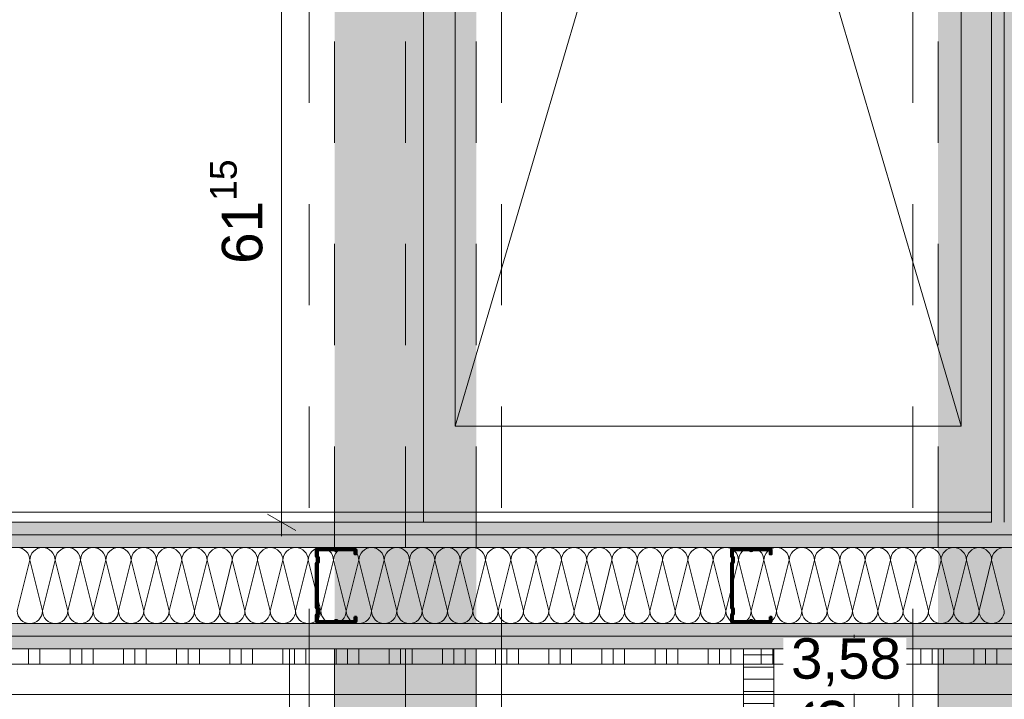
# Model space of a CAD drawing. Header units: metres. Extents: x -3.5 to 65.3, y -10.9 to 16.7.
# Tile 92 of 213: x 41.14 to 42.112, y 3.76 to 4.432. Entities that reach past the tile are written whole.
import ezdxf

# ---------------------------------------------------------------- set-up
doc = ezdxf.new("R2010")
doc.units = ezdxf.units.M
doc.header["$MEASUREMENT"] = 0
for name, pattern in [('Achse', [0.08, 0.04, -0.02, 0, -0.02]), ('Untersicht', [0.04, 0.03, -0.01]), ('Wipeout_Contour', [1, 0, -1])]:
    doc.linetypes.add(name, pattern=pattern)
for name, color, linetype in [('102 - Bemaßung_ Beschriftung.Detail_ Ausschnitt', 7, 'Continuous'), ('612 - Struktur.Stahlbau', 7, 'Continuous'), ('654 - Abdeckung.Wand Belag', 7, 'Continuous'), ('660 - Unterkonstruktion.Trockenbau', 7, 'Continuous'), ('701 - Einrichtung.Möbel', 7, 'Continuous'), ('Neubau_102 - Bemaßung_ Beschriftung.Detail_ Ausschnitt', 7, 'Continuous'), ('Neubau_606 - Struktur.Wand Innen Ausbau', 7, 'Continuous'), ('Neubau_612 - Struktur.Stahlbau', 7, 'Continuous'), ('Neubau_650 - Abdeckung.Fußboden Aufbau', 7, 'Continuous'), ('Neubau_653 - Abdeckung.TB Verkofferung', 7, 'Continuous'), ('Neubau_702 - Einrichtung.Möbel Sanitär', 7, 'Continuous')]:
    doc.layers.add(name, color=color, linetype=linetype)
doc.styles.add('ERSTELLTER_STIL_1', font='txt')
doc.dimstyles.new('ERSTELLTER_STIL__1', dxfattribs={"dimtxt": 0.04, "dimasz": 0.02128, "dimexe": 0.18, "dimexo": 0.0625, "dimgap": 0, "dimtad": 1, "dimtih": 1, "dimtoh": 1, "dimzin": 0, "dimdsep": 46, "dimtxsty": 'ERSTELLTER_STIL_1', "dimblk": 'ARROWHEAD_2', "dimblk1": 'ARROWHEAD_2', "dimblk2": 'ARROWHEAD_2', "dimcen": 0.09, "dimse1": 1, "dimse2": 1, "dimclrd": 7, "dimclre": 7, "dimclrt": 7, "dimazin": 0, "dimtfac": 1, "dimtdec": 4, "dimtmove": 0, "dimatfit": 3, "dimfxl": 1, "dimtolj": 1, "dimtzin": 0, "dimarcsym": 0})
doc.dimstyles.new('ERSTELLTER_STIL__2', dxfattribs={"dimtxt": 0.04, "dimasz": 0.02128, "dimexe": 0.18, "dimexo": 0.0625, "dimgap": 0, "dimtad": 1, "dimtih": 1, "dimtoh": 1, "dimzin": 0, "dimdsep": 46, "dimtxsty": 'ERSTELLTER_STIL_1', "dimblk": 'ARROWHEAD_2', "dimblk1": 'ARROWHEAD_2', "dimblk2": 'ARROWHEAD_2', "dimcen": 0.09, "dimse1": 1, "dimse2": 1, "dimclrd": 7, "dimclre": 7, "dimclrt": 7, "dimazin": 0, "dimtfac": 1, "dimtdec": 4, "dimtmove": 2, "dimatfit": 3, "dimfxl": 1, "dimtolj": 1, "dimtzin": 0, "dimarcsym": 0})
doc.dimstyles.new('ERSTELLTER_STIL__3', dxfattribs={"dimtxt": 0.04, "dimasz": 0.02128, "dimexe": 0.18, "dimexo": 0.0625, "dimgap": 0, "dimtad": 1, "dimzin": 0, "dimdsep": 46, "dimtxsty": 'ERSTELLTER_STIL_1', "dimblk": 'ARROWHEAD_2', "dimblk1": 'ARROWHEAD_2', "dimblk2": 'ARROWHEAD_2', "dimcen": 0.09, "dimse1": 1, "dimse2": 1, "dimclrd": 7, "dimclre": 7, "dimclrt": 7, "dimazin": 0, "dimtfac": 1, "dimtdec": 4, "dimtmove": 0, "dimatfit": 3, "dimfxl": 1, "dimtolj": 1, "dimtzin": 0, "dimarcsym": 0})
doc.dimstyles.new('ERSTELLTER_STIL__5', dxfattribs={"dimtxt": 0.04, "dimasz": 0.02128, "dimexe": 0.18, "dimexo": 0.0625, "dimgap": 0, "dimtad": 1, "dimtih": 1, "dimtoh": 1, "dimzin": 0, "dimdsep": 46, "dimtxsty": 'ERSTELLTER_STIL_1', "dimblk": 'ARROWHEAD_2', "dimblk1": 'ARROWHEAD_2', "dimblk2": 'ARROWHEAD_2', "dimcen": 0.09, "dimclrd": 7, "dimclre": 7, "dimclrt": 7, "dimazin": 0, "dimtfac": 1, "dimtdec": 4, "dimtmove": 0, "dimatfit": 3, "dimfxl": 1, "dimtolj": 1, "dimtzin": 0, "dimarcsym": 0})
doc.dimstyles.new('ERSTELLTER_STIL__8', dxfattribs={"dimtxt": 0.18, "dimasz": 0.010944, "dimexe": 0.18, "dimexo": 0.0625, "dimgap": 0, "dimtad": 0, "dimtih": 1, "dimtoh": 1, "dimdec": 4, "dimzin": 0, "dimdsep": 46, "dimcen": 0.09, "dimadec": 0, "dimazin": 0, "dimtfac": 1, "dimtdec": 4, "dimtmove": 0, "dimatfit": 3, "dimldrblk": 'ARROWHEAD_11', "dimfxl": 1, "dimtolj": 1, "dimtzin": 0, "dimarcsym": 0})
pattern_1 = [(45, (0, 0), (-0.0070710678, 0.0070710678), [0, -0.01])]

# ---------------------------------------------------------------- blocks, each defined once
blk = doc.blocks.new('*X77')
at = {"layer": 'Neubau_606 - Struktur.Wand Innen Ausbau', "color": 7, "linetype": 'Continuous', "lineweight": 5}
for p, q in [((41.15, 3.8975), (41.1375, 3.8475)), ((41.15, 3.8975), (41.1625, 3.8475)), ((41.175, 3.8975), (41.1625, 3.8475)), ((41.175, 3.8975), (41.1875, 3.8475)), ((41.2, 3.8975), (41.1875, 3.8475)), ((41.2, 3.8975), (41.2125, 3.8475)), ((41.225, 3.8975), (41.2125, 3.8475)), ((41.225, 3.8975), (41.2375, 3.8475)), ((41.25, 3.8975), (41.2375, 3.8475)), ((41.25, 3.8975), (41.2625, 3.8475)), ((41.275, 3.8975), (41.2625, 3.8475)), ((41.275, 3.8975), (41.2875, 3.8475)), ((41.3, 3.8975), (41.2875, 3.8475)), ((41.3, 3.8975), (41.3125, 3.8475)), ((41.325, 3.8975), (41.3125, 3.8475)), ((41.325, 3.8975), (41.3375, 3.8475)), ((41.35, 3.8975), (41.3375, 3.8475)), ((41.35, 3.8975), (41.3625, 3.8475)), ((41.375, 3.8975), (41.3625, 3.8475)), ((41.375, 3.8975), (41.3875, 3.8475)), ((41.4, 3.8975), (41.3875, 3.8475)), ((41.4, 3.8975), (41.4125, 3.8475)), ((41.425, 3.8975), (41.4125, 3.8475)), ((41.425, 3.8975), (41.4375, 3.8475)), ((41.45, 3.8975), (41.4375, 3.8475)), ((41.45, 3.8975), (41.4625, 3.8475)), ((41.475, 3.8975), (41.4625, 3.8475)), ((41.475, 3.8975), (41.4875, 3.8475)), ((41.5, 3.8975), (41.4875, 3.8475)), ((41.5, 3.8975), (41.5125, 3.8475)), ((41.525, 3.8975), (41.5125, 3.8475)), ((41.525, 3.8975), (41.5375, 3.8475)), ((41.55, 3.8975), (41.5375, 3.8475)), ((41.55, 3.8975), (41.5625, 3.8475)), ((41.575, 3.8975), (41.5625, 3.8475)), ((41.575, 3.8975), (41.5875, 3.8475)), ((41.6, 3.8975), (41.5875, 3.8475)), ((41.6, 3.8975), (41.6125, 3.8475)), ((41.625, 3.8975), (41.6125, 3.8475)), ((41.625, 3.8975), (41.6375, 3.8475)), ((41.65, 3.8975), (41.6375, 3.8475)), ((41.65, 3.8975), (41.6625, 3.8475)), ((41.675, 3.8975), (41.6625, 3.8475)), ((41.675, 3.8975), (41.6875, 3.8475)), ((41.7, 3.8975), (41.6875, 3.8475)), ((41.7, 3.8975), (41.7125, 3.8475)), ((41.725, 3.8975), (41.7125, 3.8475)), ((41.725, 3.8975), (41.7375, 3.8475)), ((41.75, 3.8975), (41.7375, 3.8475)), ((41.75, 3.8975), (41.7625, 3.8475)), ((41.775, 3.8975), (41.7625, 3.8475)), ((41.775, 3.8975), (41.7875, 3.8475)), ((41.8, 3.8975), (41.7875, 3.8475)), ((41.8, 3.8975), (41.8125, 3.8475)), ((41.825, 3.8975), (41.8125, 3.8475)), ((41.825, 3.8975), (41.8375, 3.8475)), ((41.85, 3.8975), (41.8375, 3.8475)), ((41.85, 3.8975), (41.8625, 3.8475)), ((41.875, 3.8975), (41.8625, 3.8475)), ((41.875, 3.8975), (41.8875, 3.8475)), ((41.9, 3.8975), (41.8875, 3.8475)), ((41.9, 3.8975), (41.9125, 3.8475)), ((41.925, 3.8975), (41.9125, 3.8475)), ((41.925, 3.8975), (41.9375, 3.8475)), ((41.95, 3.8975), (41.9375, 3.8475)), ((41.95, 3.8975), (41.9625, 3.8475)), ((41.975, 3.8975), (41.9625, 3.8475)), ((41.975, 3.8975), (41.9875, 3.8475)), ((42, 3.8975), (41.9875, 3.8475)), ((42, 3.8975), (42.0125, 3.8475)), ((42.025, 3.8975), (42.0125, 3.8475)), ((42.025, 3.8975), (42.0375, 3.8475)), ((42.05, 3.8975), (42.0375, 3.8475)), ((42.05, 3.8975), (42.0625, 3.8475)), ((42.075, 3.8975), (42.0625, 3.8475)), ((42.075, 3.8975), (42.0875, 3.8475)), ((42.1, 3.8975), (42.0875, 3.8475)), ((42.1, 3.8975), (42.1125, 3.8475))]:
    blk.add_line(p, q, dxfattribs=at)
for centre, start, end in [((41.1375, 3.8975), 359.99996, 89.99996), ((41.1625, 3.8975), 89.99996, 179.99996), ((41.1625, 3.8975), 359.99996, 89.99996), ((41.1875, 3.8975), 89.99996, 179.99996), ((41.1875, 3.8975), 359.99996, 89.99996), ((41.2125, 3.8975), 89.99996, 179.99996), ((41.2125, 3.8975), 359.99996, 89.99996), ((41.2375, 3.8975), 89.99996, 179.99996), ((41.2375, 3.8975), 359.99996, 89.99996), ((41.2625, 3.8975), 89.99996, 179.99996), ((41.2625, 3.8975), 359.99996, 89.99996), ((41.2875, 3.8975), 89.99996, 179.99996), ((41.2875, 3.8975), 359.99996, 89.99996), ((41.3125, 3.8975), 89.99996, 179.99996), ((41.3125, 3.8975), 359.99996, 89.99996), ((41.3375, 3.8975), 89.99996, 179.99996), ((41.3375, 3.8975), 359.99996, 89.99996), ((41.3625, 3.8975), 89.99996, 179.99996), ((41.3625, 3.8975), 359.99996, 89.99996), ((41.3875, 3.8975), 89.99996, 179.99996), ((41.3875, 3.8975), 359.99996, 89.99996), ((41.4125, 3.8975), 89.99996, 179.99996), ((41.4125, 3.8975), 359.99996, 89.99996), ((41.4375, 3.8975), 89.99996, 179.99996), ((41.4375, 3.8975), 359.99996, 89.99996), ((41.4625, 3.8975), 89.99996, 179.99996), ((41.4625, 3.8975), 359.99996, 89.99996), ((41.4875, 3.8975), 89.99996, 179.99996), ((41.4875, 3.8975), 359.99996, 89.99996), ((41.5125, 3.8975), 89.99996, 179.99996), ((41.5125, 3.8975), 359.99996, 89.99996), ((41.5375, 3.8975), 89.99996, 179.99996), ((41.5375, 3.8975), 359.99996, 89.99996), ((41.5625, 3.8975), 89.99996, 179.99996), ((41.5625, 3.8975), 359.99996, 89.99996), ((41.5875, 3.8975), 89.99996, 179.99996), ((41.5875, 3.8975), 359.99996, 89.99996), ((41.6125, 3.8975), 89.99996, 179.99996), ((41.6125, 3.8975), 359.99996, 89.99996), ((41.6375, 3.8975), 89.99996, 179.99996), ((41.6375, 3.8975), 359.99996, 89.99996), ((41.6625, 3.8975), 89.99996, 179.99996), ((41.6625, 3.8975), 359.99996, 89.99996), ((41.6875, 3.8975), 89.99996, 179.99996), ((41.6875, 3.8975), 359.99996, 89.99996), ((41.7125, 3.8975), 89.99996, 179.99996), ((41.7125, 3.8975), 359.99996, 89.99996), ((41.7375, 3.8975), 89.99996, 179.99996), ((41.7375, 3.8975), 359.99996, 89.99996), ((41.7625, 3.8975), 89.99996, 179.99996), ((41.7625, 3.8975), 359.99996, 89.99996), ((41.7875, 3.8975), 89.99996, 179.99996), ((41.7875, 3.8975), 359.99996, 89.99996), ((41.8125, 3.8975), 89.99996, 179.99996), ((41.8125, 3.8975), 359.99996, 89.99996), ((41.8375, 3.8975), 89.99996, 179.99996), ((41.8375, 3.8975), 359.99996, 89.99996), ((41.8625, 3.8975), 89.99996, 179.99996), ((41.8625, 3.8975), 359.99996, 89.99996), ((41.8875, 3.8975), 89.99996, 179.99996), ((41.8875, 3.8975), 359.99996, 89.99996), ((41.9125, 3.8975), 89.99996, 179.99996), ((41.9125, 3.8975), 359.99996, 89.99996), ((41.9375, 3.8975), 89.99996, 179.99996), ((41.9375, 3.8975), 359.99996, 89.99996), ((41.9625, 3.8975), 89.99996, 179.99996), ((41.9625, 3.8975), 359.99996, 89.99996), ((41.9875, 3.8975), 89.99996, 179.99996), ((41.9875, 3.8975), 359.99996, 89.99996), ((42.0125, 3.8975), 89.99996, 179.99996), ((42.0125, 3.8975), 359.99996, 89.99996), ((42.0375, 3.8975), 89.99996, 179.99996), ((42.0375, 3.8975), 359.99996, 89.99996), ((42.0625, 3.8975), 89.99996, 179.99996), ((42.0625, 3.8975), 359.99996, 89.99996), ((42.0875, 3.8975), 89.99996, 179.99996), ((42.0875, 3.8975), 359.99996, 89.99996), ((42.1125, 3.8975), 89.99996, 179.99996), ((41.15, 3.8475), 179.99996, 269.99996), ((41.15, 3.8475), 269.99996, 359.99996), ((41.175, 3.8475), 179.99996, 269.99996), ((41.175, 3.8475), 269.99996, 359.99996), ((41.2, 3.8475), 179.99996, 269.99996), ((41.2, 3.8475), 269.99996, 359.99996), ((41.225, 3.8475), 179.99996, 269.99996), ((41.225, 3.8475), 269.99996, 359.99996), ((41.25, 3.8475), 179.99996, 269.99996), ((41.25, 3.8475), 269.99996, 359.99996), ((41.275, 3.8475), 179.99996, 269.99996), ((41.275, 3.8475), 269.99996, 359.99996), ((41.3, 3.8475), 179.99996, 269.99996), ((41.3, 3.8475), 269.99996, 359.99996), ((41.325, 3.8475), 179.99996, 269.99996), ((41.325, 3.8475), 269.99996, 359.99996), ((41.35, 3.8475), 179.99996, 269.99996), ((41.35, 3.8475), 269.99996, 359.99996), ((41.375, 3.8475), 179.99996, 269.99996), ((41.375, 3.8475), 269.99996, 359.99996), ((41.4, 3.8475), 179.99996, 269.99996), ((41.4, 3.8475), 269.99996, 359.99996), ((41.425, 3.8475), 179.99996, 269.99996), ((41.425, 3.8475), 269.99996, 359.99996), ((41.45, 3.8475), 179.99996, 269.99996), ((41.45, 3.8475), 269.99996, 359.99996), ((41.475, 3.8475), 179.99996, 269.99996), ((41.475, 3.8475), 269.99996, 359.99996), ((41.5, 3.8475), 179.99996, 269.99996), ((41.5, 3.8475), 269.99996, 359.99996), ((41.525, 3.8475), 179.99996, 269.99996), ((41.525, 3.8475), 269.99996, 359.99996), ((41.55, 3.8475), 179.99996, 269.99996), ((41.55, 3.8475), 269.99996, 359.99996), ((41.575, 3.8475), 179.99996, 269.99996), ((41.575, 3.8475), 269.99996, 359.99996), ((41.6, 3.8475), 179.99996, 269.99996), ((41.6, 3.8475), 269.99996, 359.99996), ((41.625, 3.8475), 179.99996, 269.99996), ((41.625, 3.8475), 269.99996, 359.99996), ((41.65, 3.8475), 179.99996, 269.99996), ((41.65, 3.8475), 269.99996, 359.99996), ((41.675, 3.8475), 179.99996, 269.99996), ((41.675, 3.8475), 269.99996, 359.99996), ((41.7, 3.8475), 179.99996, 269.99996), ((41.7, 3.8475), 269.99996, 359.99996), ((41.725, 3.8475), 179.99996, 269.99996), ((41.725, 3.8475), 269.99996, 359.99996), ((41.75, 3.8475), 179.99996, 269.99996), ((41.75, 3.8475), 269.99996, 359.99996), ((41.775, 3.8475), 179.99996, 269.99996), ((41.775, 3.8475), 269.99996, 359.99996), ((41.8, 3.8475), 179.99996, 269.99996), ((41.8, 3.8475), 269.99996, 359.99996), ((41.825, 3.8475), 179.99996, 269.99996), ((41.825, 3.8475), 269.99996, 359.99996), ((41.85, 3.8475), 179.99996, 269.99996), ((41.85, 3.8475), 269.99996, 359.99996), ((41.875, 3.8475), 179.99996, 269.99996), ((41.875, 3.8475), 269.99996, 359.99996), ((41.9, 3.8475), 179.99996, 269.99996), ((41.9, 3.8475), 269.99996, 359.99996), ((41.925, 3.8475), 179.99996, 269.99996), ((41.925, 3.8475), 269.99996, 359.99996), ((41.95, 3.8475), 179.99996, 269.99996), ((41.95, 3.8475), 269.99996, 359.99996), ((41.975, 3.8475), 179.99996, 269.99996), ((41.975, 3.8475), 269.99996, 359.99996), ((42, 3.8475), 179.99996, 269.99996), ((42, 3.8475), 269.99996, 359.99996), ((42.025, 3.8475), 179.99996, 269.99996), ((42.025, 3.8475), 269.99996, 359.99996), ((42.05, 3.8475), 179.99996, 269.99996), ((42.05, 3.8475), 269.99996, 359.99996), ((42.075, 3.8475), 179.99996, 269.99996), ((42.075, 3.8475), 269.99996, 359.99996), ((42.1, 3.8475), 179.99996, 269.99996), ((42.1, 3.8475), 269.99996, 359.99996)]:
    blk.add_arc(centre, 0.0125, start, end, dxfattribs=at)
blk = doc.blocks.new('*X100')
at = {"layer": '654 - Abdeckung.Wand Belag', "color": 7, "linetype": 'Continuous', "lineweight": 5}
for p, q in [((41.1075, 3.81), (41.16, 3.81)), ((41.14875, 3.81), (41.14875, 3.795)), ((41.16, 3.81), (41.16, 3.795)), ((41.16, 3.81), (41.2125, 3.81)), ((41.19, 3.81), (41.19, 3.795)), ((41.20125, 3.81), (41.20125, 3.795)), ((41.2125, 3.81), (41.2125, 3.795)), ((41.2125, 3.81), (41.265, 3.81)), ((41.2425, 3.81), (41.2425, 3.795)), ((41.25375, 3.81), (41.25375, 3.795)), ((41.265, 3.81), (41.265, 3.795)), ((41.265, 3.81), (41.3175, 3.81)), ((41.295, 3.81), (41.295, 3.795)), ((41.30625, 3.81), (41.30625, 3.795)), ((41.3175, 3.81), (41.3175, 3.795)), ((41.3175, 3.81), (41.37, 3.81)), ((41.3475, 3.81), (41.3475, 3.795)), ((41.35875, 3.81), (41.35875, 3.795)), ((41.37, 3.81), (41.37, 3.795)), ((41.37, 3.81), (41.4225, 3.81)), ((41.4, 3.81), (41.4, 3.795)), ((41.41125, 3.81), (41.41125, 3.795)), ((41.4225, 3.81), (41.4225, 3.795)), ((41.4225, 3.81), (41.475, 3.81)), ((41.4525, 3.81), (41.4525, 3.795)), ((41.46375, 3.81), (41.46375, 3.795)), ((41.475, 3.81), (41.475, 3.795)), ((41.475, 3.81), (41.50748, 3.81)), ((41.505, 3.81), (41.505, 3.795)), ((41.51625, 3.81), (41.51625, 3.795)), ((41.5275, 3.81), (41.5275, 3.795)), ((41.5575, 3.81), (41.5575, 3.795)), ((41.56875, 3.81), (41.56875, 3.795)), ((41.58, 3.81), (41.58, 3.795)), ((41.61, 3.81), (41.61, 3.795)), ((41.62125, 3.81), (41.62125, 3.795)), ((41.6325, 3.81), (41.6325, 3.795)), ((41.6625, 3.81), (41.6625, 3.795)), ((41.67375, 3.81), (41.67375, 3.795)), ((41.685, 3.81), (41.685, 3.795)), ((41.715, 3.81), (41.715, 3.795)), ((41.72625, 3.81), (41.72625, 3.795)), ((41.7375, 3.81), (41.7375, 3.795)), ((41.7675, 3.81), (41.7675, 3.795)), ((41.77875, 3.81), (41.77875, 3.795)), ((41.79, 3.81), (41.79, 3.795)), ((41.82, 3.81), (41.82, 3.795)), ((41.83125, 3.81), (41.83125, 3.795)), ((41.8425, 3.81), (41.8425, 3.795)), ((41.8725, 3.81), (41.8725, 3.795)), ((41.88375, 3.81), (41.88375, 3.795)), ((41.895, 3.81), (41.895, 3.795)), ((41.925, 3.81), (41.925, 3.795)), ((41.93625, 3.81), (41.93625, 3.795)), ((41.9475, 3.81), (41.9475, 3.795)), ((41.9775, 3.81), (41.9775, 3.795)), ((41.98875, 3.81), (41.98875, 3.795)), ((42, 3.81), (42, 3.795)), ((42.03, 3.81), (42.03, 3.795)), ((42.04125, 3.81), (42.04125, 3.795)), ((42.0525, 3.81), (42.0525, 3.795)), ((42.0825, 3.81), (42.0825, 3.795)), ((42.09375, 3.81), (42.09375, 3.795)), ((42.105, 3.81), (42.105, 3.795))]:
    blk.add_line(p, q, dxfattribs=at)
blk = doc.blocks.new('*D191')
at = {"layer": '102 - Bemaßung_ Beschriftung.Detail_ Ausschnitt', "color": 7, "linetype": 'Continuous', "lineweight": 5}
for p, q in [((41.86305, 1.1113), (41.84688, 1.0833)), ((41.85497, 1.0763), (41.85497, 1.1183)), ((41.89307, 1.1113), (41.8769, 1.0833)), ((41.88498, 1.0763), (41.88498, 1.1183)), ((41.85497, 1.0973), (41.88498, 1.0973))]:
    blk.add_line(p, q, dxfattribs=at)
blk = doc.blocks.new('ARROWHEAD_2')
at = {"color": 0, "linetype": 'Continuous', "lineweight": 0}
for p, q in [((-0.378, -0.655), (0.378, 0.655)), ((0, 0), (-1, 0))]:
    blk.add_line(p, q, dxfattribs=at)
blk = doc.blocks.new('*D192')
at = {"layer": '102 - Bemaßung_ Beschriftung.Detail_ Ausschnitt', "color": 7, "linetype": 'Continuous', "lineweight": 5}
for p, q in [((41.89307, 1.1113), (41.8769, 1.0833)), ((41.88498, 1.0763), (41.88498, 1.1183)), ((43.55307, 1.1113), (43.53691, 1.0833)), ((41.88498, 1.0973), (43.54499, 1.0973))]:
    blk.add_line(p, q, dxfattribs=at)
at = {"layer": '102 - Bemaßung_ Beschriftung.Detail_ Ausschnitt', "color": 7, "lineweight": 5, "insert": (42.42711, 1.1053), "char_height": 0.04, "attachment_point": 7, "style": 'ERSTELLTER_STIL_1'}
blk.add_mtext('\\A1;{\\pql;\\fArial|b0|i0|c0|p38;1,66}', dxfattribs=at)
blk = doc.blocks.new('*D254')
at = {"layer": '102 - Bemaßung_ Beschriftung.Detail_ Ausschnitt', "color": 7, "linetype": 'Continuous', "lineweight": 5}
for p, q in [((41.96406, 3.81), (41.96406, 3.82369)), ((41.97806, 3.80192), (41.95006, 3.81808)), ((41.98506, 3.81), (41.94306, 3.81)), ((41.96406, 3.64998), (41.96406, 3.81)), ((41.95006, 3.65806), (41.97806, 3.6419)), ((41.98506, 3.64998), (41.94306, 3.64998))]:
    blk.add_line(p, q, dxfattribs=at)
at = {"layer": '102 - Bemaßung_ Beschriftung.Detail_ Ausschnitt', "color": 7, "lineweight": 5, "insert": (41.95606, 3.69964), "char_height": 0.04, "attachment_point": 7, "rotation": 90, "style": 'ERSTELLTER_STIL_1'}
blk.add_mtext('\\A1;{\\pql;\\fArial|b0|i0|c0|p38;16}', dxfattribs=at)
blk = doc.blocks.new('*D375')
at = {"layer": '102 - Bemaßung_ Beschriftung.Detail_ Ausschnitt', "color": 7, "linetype": 'Continuous', "lineweight": 5}
for p, q in [((41.38465, 4.55458), (41.41265, 4.53842)), ((41.41965, 4.5465), (41.37765, 4.5465)), ((41.39865, 3.935), (41.39865, 4.5465)), ((41.38465, 3.94308), (41.41265, 3.92692)), ((41.41965, 3.935), (41.37765, 3.935)), ((41.39865, 3.92131), (41.39865, 3.935))]:
    blk.add_line(p, q, dxfattribs=at)
at = {"layer": '102 - Bemaßung_ Beschriftung.Detail_ Ausschnitt', "color": 7, "lineweight": 5, "insert": (41.39131, 4.19036), "char_height": 0.04, "attachment_point": 7, "rotation": 90, "style": 'ERSTELLTER_STIL_1'}
blk.add_mtext('\\A1;{\\pql;\\fArial|b0|i0|c0|p38;61\\fArial|b0|i0|c0|p38;\\A1{\\H.66x;\\S15^  ;}}', dxfattribs=at)
blk = doc.blocks.new('*D387')
at = {"layer": '102 - Bemaßung_ Beschriftung.Detail_ Ausschnitt', "color": 7, "linetype": 'Continuous', "lineweight": 5}
for p, q in [((42.73099, 3.81808), (42.75899, 3.80192)), ((42.74499, 3.20799), (42.74499, 3.81)), ((42.73099, 3.21608), (42.75899, 3.19991)), ((42.76599, 3.20799), (42.72399, 3.20799))]:
    blk.add_line(p, q, dxfattribs=at)
at = {"layer": '102 - Bemaßung_ Beschriftung.Detail_ Ausschnitt', "color": 7, "lineweight": 5, "insert": (42.73765, 3.46863), "char_height": 0.04, "attachment_point": 7, "rotation": 90, "style": 'ERSTELLTER_STIL_1'}
blk.add_mtext('\\A1;{\\pql;\\fArial|b0|i0|c0|p38;60\\fArial|b0|i0|c0|p38;\\A1{\\H.66x;\\S2^  ;}}', dxfattribs=at)
blk = doc.blocks.new('*D388')
at = {"layer": '102 - Bemaßung_ Beschriftung.Detail_ Ausschnitt', "color": 7, "linetype": 'Continuous', "lineweight": 5}
for p, q in [((42.73099, 3.94308), (42.75899, 3.92692)), ((42.76599, 3.935), (42.72399, 3.935)), ((42.74499, 3.81), (42.74499, 3.935)), ((42.73099, 3.81808), (42.75899, 3.80192)), ((42.76599, 3.81), (42.72399, 3.81)), ((42.74499, 3.20799), (42.74499, 3.81))]:
    blk.add_line(p, q, dxfattribs=at)
at = {"layer": '102 - Bemaßung_ Beschriftung.Detail_ Ausschnitt', "color": 7, "lineweight": 5, "insert": (42.73742, 3.83213), "char_height": 0.04, "attachment_point": 7, "rotation": 90, "style": 'ERSTELLTER_STIL_1'}
blk.add_mtext('\\A1;{\\pql;\\fArial|b0|i0|c0|p38;12\\fArial|b0|i0|c0|p38;\\A1{\\H.66x;\\S5^  ;}}', dxfattribs=at)
blk = doc.blocks.new('*D421')
at = {"layer": '102 - Bemaßung_ Beschriftung.Detail_ Ausschnitt', "color": 7, "linetype": 'Continuous', "lineweight": 5}
for p, q in [((40.80098, 4.55458), (40.82898, 4.53842)), ((40.83598, 4.5465), (40.79398, 4.5465)), ((40.81498, 3.935), (40.81498, 4.5465)), ((40.80098, 3.94308), (40.82898, 3.92692)), ((40.83598, 3.935), (40.79398, 3.935)), ((40.81498, 3.92131), (40.81498, 3.935))]:
    blk.add_line(p, q, dxfattribs=at)
at = {"layer": '102 - Bemaßung_ Beschriftung.Detail_ Ausschnitt', "color": 7, "lineweight": 5, "insert": (40.80763, 4.19036), "char_height": 0.04, "attachment_point": 7, "rotation": 90, "style": 'ERSTELLTER_STIL_1'}
blk.add_mtext('\\A1;{\\pql;\\fArial|b0|i0|c0|p38;61\\fArial|b0|i0|c0|p38;\\A1{\\H.66x;\\S15^  ;}}', dxfattribs=at)
blk = doc.blocks.new('*D446')
at = {"layer": '102 - Bemaßung_ Beschriftung.Detail_ Ausschnitt', "color": 7, "linetype": 'Continuous', "lineweight": 5}
for p, q in [((40.165, 3.465), (40.165, 3.78606)), ((40.17308, 3.77906), (40.15692, 3.75106)), ((43.75307, 3.77906), (43.73691, 3.75106)), ((40.15131, 3.76506), (40.165, 3.76506)), ((40.165, 3.76506), (43.74499, 3.76506))]:
    blk.add_line(p, q, dxfattribs=at)
at = {"color": 254, "linetype": 'Wipeout_Contour', "lineweight": 0, "ltscale": 168.515956}
blk.add_wipeout([(41.89428, 3.76556), (42.01571, 3.76556), (42.01571, 3.82056), (41.89428, 3.82056)], dxfattribs=at).dxf.layer = '102 - Bemaßung_ Beschriftung.Detail_ Ausschnitt'
at = {"layer": '102 - Bemaßung_ Beschriftung.Detail_ Ausschnitt', "color": 7, "lineweight": 5, "insert": (41.90178, 3.77306), "char_height": 0.04, "attachment_point": 7, "style": 'ERSTELLTER_STIL_1'}
blk.add_mtext('\\A1;{\\pql;\\fArial|b0|i0|c0|p38;3,58}', dxfattribs=at)
blk = doc.blocks.new('*D447')
at = {"layer": '102 - Bemaßung_ Beschriftung.Detail_ Ausschnitt', "color": 7, "linetype": 'Continuous', "lineweight": 5}
for p, q in [((43.74499, 3.74406), (43.74499, 3.89)), ((47.27, 3.74406), (47.27, 3.78606)), ((43.75307, 3.77906), (43.73691, 3.75106)), ((47.27808, 3.77906), (47.26192, 3.75106)), ((40.165, 3.76506), (43.74499, 3.76506)), ((43.74499, 3.76506), (47.27, 3.76506))]:
    blk.add_line(p, q, dxfattribs=at)
at = {"color": 254, "linetype": 'Wipeout_Contour', "lineweight": 0, "ltscale": 182.671817}
blk.add_wipeout([(45.43677, 3.76556), (45.57822, 3.76556), (45.57822, 3.82056), (45.43677, 3.82056)], dxfattribs=at).dxf.layer = '102 - Bemaßung_ Beschriftung.Detail_ Ausschnitt'
at = {"layer": '102 - Bemaßung_ Beschriftung.Detail_ Ausschnitt', "color": 7, "lineweight": 5, "insert": (45.44427, 3.7653), "char_height": 0.04, "attachment_point": 7, "style": 'ERSTELLTER_STIL_1'}
blk.add_mtext('\\A1;{\\pql;\\fArial|b0|i0|c0|p38;3,52\\fArial|b0|i0|c0|p38;\\A1{\\H.66x;\\S5^  ;}}', dxfattribs=at)
blk = doc.blocks.new('ARROWHEAD_11')
at = {"color": 0, "linetype": 'Continuous', "lineweight": 0}
blk.add_line((0, 0), (-1, 0), dxfattribs=at)
at = {"color": 0, "linetype": 'Continuous', "lineweight": 0, "const_width": 0.25, "flags": 128}
blk.add_lwpolyline([(-0.125, 0, 1), (0.125, 0, 1)], format="xyb", close=True, dxfattribs=at)

msp = doc.modelspace()

# ---------------------------------------------------------------- hatches: boundary and pattern name
at = {"layer": 'Neubau_606 - Struktur.Wand Innen Ausbau', "linetype": 'Continuous', "lineweight": 0, "true_color": 0x000000}
h = msp.add_hatch(dxfattribs=at)
h.set_pattern_fill('Gips_0001', color=18, style=0, pattern_type=2)
h.set_pattern_definition(pattern_1)
h.paths.add_polyline_path([(42.09999, 3.935), (42.11249, 3.935), (42.11249, 5.09998), (42.09999, 5.09998)])
h = msp.add_hatch(dxfattribs=at)
h.set_pattern_fill('Gips_0001', color=18, style=0, pattern_type=2)
h.set_pattern_definition(pattern_1)
h.paths.add_polyline_path([(40.16499, 3.935), (40.16499, 3.9225), (42.32499, 3.9225), (42.32499, 3.935)])
h = msp.add_hatch(dxfattribs=at)
h.set_pattern_fill('Gips_0001', color=18, style=0, pattern_type=2)
h.set_pattern_definition(pattern_1)
h.paths.add_polyline_path([(40.16499, 3.9225), (40.16499, 3.91), (42.32499, 3.91), (42.32499, 3.9225)])
h = msp.add_hatch(dxfattribs=at)
h.set_pattern_fill('Gips_0001', color=18, style=0, pattern_type=2)
h.set_pattern_definition(pattern_1)
h.paths.add_polyline_path([(40.16499, 3.835), (40.16499, 3.8225), (42.32499, 3.8225), (42.32499, 3.835)])
h = msp.add_hatch(dxfattribs=at)
h.set_pattern_fill('Gips_0001', color=18, style=0, pattern_type=2)
h.set_pattern_definition(pattern_1)
h.paths.add_polyline_path([(40.16499, 3.8225), (40.16499, 3.81), (42.32499, 3.81), (42.32499, 3.8225)])
at = {"layer": 'Neubau_650 - Abdeckung.Fußboden Aufbau', "linetype": 'Continuous', "lineweight": 13, "true_color": 0xafafaf}
h = msp.add_hatch(dxfattribs=at)
h.set_pattern_fill('Raster_60x60_Fuge_2mm_0001', color=253, style=0, pattern_type=2)
h.set_pattern_definition([(0, (42.61, 3.81), (0, 0.602), []), (90, (42.61, 3.81), (-0.602, 0), [])])
h.paths.add_polyline_path([(42.32499, 3.81), (40.41499, 3.81), (40.41499, 0.255), (43.54499, 0.255), (43.54499, 0.33, -0.414214), (43.49499, 0.28, -0.414214), (43.44499, 0.33, -0.414214), (43.39499, 0.28, -0.414214), (43.34499, 0.33, -0.414214), (43.39499, 0.38, -0.414214), (43.44499, 0.33, -0.414214), (43.49499, 0.38, -0.414214), (43.54499, 0.33), (43.54499, 3.81), (43.20999, 3.81), (43.20999, 3.935), (42.32499, 3.935)])
at = {"layer": 'Neubau_702 - Einrichtung.Möbel Sanitär', "linetype": 'Continuous', "lineweight": 0, "true_color": 0x000000}
h = msp.add_hatch(dxfattribs=at)
h.set_pattern_fill('Holz__Sperrholz_1_0001', color=18, style=0, pattern_type=2)
h.set_pattern_definition([(0, (0, 0), (0, 0.0120000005), [])])
h.paths.add_polyline_path([(41.85498, 3.64998), (41.88498, 3.64998), (41.88498, 3.81), (41.85498, 3.81)])

# ---------------------------------------------------------------- linework, layer by layer
at = {"layer": '654 - Abdeckung.Wand Belag', "color": 7, "linetype": 'Continuous', "lineweight": 5, "flags": 128}
for points in [[(42.29499, 3.81), (40.42, 3.81)], [(40.42, 3.795), (42.29499, 3.795)]]:
    msp.add_lwpolyline(points, dxfattribs=at)
at = {"layer": 'Neubau_606 - Struktur.Wand Innen Ausbau', "color": 1, "linetype": 'Continuous', "lineweight": 5}
for p, q in [((42.11249, 5.09998), (42.11249, 3.935)), ((42.32499, 3.9225), (40.16499, 3.9225)), ((42.32499, 3.91), (40.16499, 3.91)), ((40.16499, 3.835), (42.32499, 3.835)), ((40.16499, 3.8225), (42.32499, 3.8225))]:
    msp.add_line(p, q, dxfattribs=at)
at = {"layer": 'Neubau_606 - Struktur.Wand Innen Ausbau', "color": 1, "linetype": 'Continuous', "lineweight": 5, "flags": 128}
for points in [[(42.09999, 5.09998), (42.09999, 3.935)], [(42.09999, 3.935), (40.37498, 3.935)], [(40.41499, 3.81), (42.32499, 3.81)]]:
    msp.add_lwpolyline(points, dxfattribs=at)
at = {"layer": 'Neubau_612 - Struktur.Stahlbau', "color": 1, "linetype": 'Untersicht', "lineweight": 13}
msp.add_line((41.451, 0.70998), (41.451, 5.18998), dxfattribs=at)
at = {"layer": 'Neubau_612 - Struktur.Stahlbau', "color": 1, "linetype": 'Achse', "lineweight": 9}
msp.add_line((41.521, 0.70998), (41.521, 5.18998), dxfattribs=at)
at = {"layer": 'Neubau_650 - Abdeckung.Fußboden Aufbau', "color": 1, "linetype": 'Continuous', "lineweight": 13, "flags": 128}
msp.add_lwpolyline([(43.54499, 0.32981), (43.54499, 0.255), (40.41499, 0.255), (40.41499, 3.81), (42.32499, 3.81), (42.32499, 3.935)], dxfattribs=at)
at = {"layer": 'Neubau_653 - Abdeckung.TB Verkofferung', "color": 1, "linetype": 'Untersicht', "lineweight": 9}
msp.add_line((41.426, 0.74948), (41.426, 5.05048), dxfattribs=at)
at = {"layer": 'Neubau_702 - Einrichtung.Möbel Sanitär', "color": 1, "linetype": 'Continuous', "lineweight": 18, "flags": 128}
for points in [[(41.85498, 3.81), (41.85498, 3.64998)], [(41.88498, 3.81), (41.85498, 3.81)], [(41.88498, 3.64998), (41.88498, 3.81)]]:
    msp.add_lwpolyline(points, dxfattribs=at)

# ---------------------------------------------------------------- block references
at = {"layer": '654 - Abdeckung.Wand Belag', "color": 7, "lineweight": 5}
msp.add_blockref('*X100', (0, 0), dxfattribs=at)
at = {"layer": 'Neubau_606 - Struktur.Wand Innen Ausbau', "color": 1, "lineweight": 13}
msp.add_blockref('*X77', (0, 0), dxfattribs=at)

# ---------------------------------------------------------------- dimensions: what is measured, and where the dimension line sits
at = {"layer": '102 - Bemaßung_ Beschriftung.Detail_ Ausschnitt', "color": 7, "linetype": 'Continuous', "lineweight": 5}
for base, p1, p2, picture, middle in [((42.744989, 3.934999), (41.854991, 3.81), (42.224989, 3.934999), '*D388', (42.716989, 3.916646)), ((41.96406, 3.81), (41.88498, 3.64998), (40.16499, 3.81), '*D254', (41.93606, 3.73013)), ((42.74499, 3.81), (42.6809, 3.20799), (41.85499, 3.81), '*D387', (42.71699, 3.55314))]:
    dim = msp.add_linear_dim(base=base, p1=p1, p2=p2, angle=90, dimstyle='ERSTELLTER_STIL__3', dxfattribs=at)
    dim.commit()
    dim.dimension.update_dxf_attribs({"geometry": picture, "text_midpoint": middle, "dimtype": 160, "text_rotation": 90})
for base, p1, p2, dimstyle, picture, middle in [((41.88498, 1.0973), (41.85497, 0.96), (41.88498, 3.935), 'ERSTELLTER_STIL__1', '*D191', (41.83177, 1.1253)), ((43.54499, 1.0973), (41.88498, 3.935), (43.54499, 0.255), 'ERSTELLTER_STIL__2', '*D192', (42.47906, 1.1253))]:
    dim = msp.add_linear_dim(base=base, p1=p1, p2=p2, dimstyle=dimstyle, dxfattribs=at)
    dim.commit()
    dim.dimension.update_dxf_attribs({"geometry": picture, "text_midpoint": middle, "dimtype": 160})

# ---------------------------------------------------------------- wipeouts: each hides what was drawn before it
at = {"color": 254, "linetype": 'Wipeout_Contour', "lineweight": 0, "ltscale": 168.466791}
msp.add_wipeout([(41.56999, 5.73), (42.06999, 5.73), (42.06999, 4.03), (41.56999, 4.03)], dxfattribs=at).dxf.layer = '701 - Einrichtung.Möbel'

# ---------------------------------------------------------------- next in the draw order: hatches: boundary and pattern name
at = {"layer": 'Neubau_650 - Abdeckung.Fußboden Aufbau', "linetype": 'Continuous', "lineweight": 13, "true_color": 0xafafaf}
h = msp.add_hatch(dxfattribs=at)
h.set_pattern_fill('Raster_60x60_Fuge_2mm_0001', color=253, style=0, pattern_type=2)
h.set_pattern_definition([(0, (40.93646, 5.1485), (0, 0.602), []), (90, (40.93646, 5.1485), (-0.602, 0), [])])
h.paths.add_polyline_path([(42.09999, 3.935), (42.09999, 5.76), (40.37498, 5.76), (40.37498, 3.935)])

# ---------------------------------------------------------------- next in the draw order: linework, layer by layer
at = {"layer": '701 - Einrichtung.Möbel', "color": 7, "linetype": 'Continuous', "lineweight": 5}
for p, q in [((41.56999, 4.03), (42.06999, 5.73)), ((42.06999, 4.03), (41.56999, 5.73))]:
    msp.add_line(p, q, dxfattribs=at)
at = {"layer": '701 - Einrichtung.Möbel', "color": 7, "linetype": 'Continuous', "lineweight": 9, "flags": 128}
msp.add_lwpolyline([(41.56999, 5.73), (42.06999, 5.73), (42.06999, 4.03), (41.56999, 4.03)], close=True, dxfattribs=at)
at = {"layer": 'Neubau_612 - Struktur.Stahlbau', "color": 1, "linetype": 'Untersicht', "lineweight": 13}
for p, q in [((41.591, 0.70998), (41.591, 5.18998)), ((42.047, 0.70998), (42.047, 5.18998))]:
    msp.add_line(p, q, dxfattribs=at)
at = {"layer": 'Neubau_650 - Abdeckung.Fußboden Aufbau', "color": 1, "linetype": 'Continuous', "lineweight": 13, "flags": 128}
msp.add_lwpolyline([(42.09999, 3.935), (40.37498, 3.935), (40.37498, 5.76), (42.09999, 5.76)], close=True, dxfattribs=at)
at = {"layer": 'Neubau_653 - Abdeckung.TB Verkofferung', "color": 1, "linetype": 'Untersicht', "lineweight": 9}
for p, q in [((41.616, 0.74948), (41.616, 5.05048)), ((42.022, 0.74948), (42.022, 5.05048))]:
    msp.add_line(p, q, dxfattribs=at)

# ---------------------------------------------------------------- next in the draw order: dimensions: what is measured, and where the dimension line sits
at = {"layer": '102 - Bemaßung_ Beschriftung.Detail_ Ausschnitt', "color": 7, "linetype": 'Continuous', "lineweight": 5}
for base, picture, middle in [((40.81498, 4.5465), '*D421', (40.78698, 4.29013)), ((41.39865, 4.5465), '*D375', (41.37065, 4.29013))]:
    dim = msp.add_linear_dim(base=base, p1=(42.09999, 3.935), p2=(41.47599, 4.5465), angle=90, dimstyle='ERSTELLTER_STIL__3', dxfattribs=at)
    dim.commit()
    dim.dimension.update_dxf_attribs({"geometry": picture, "text_midpoint": middle, "dimtype": 160, "text_rotation": 90})

# ---------------------------------------------------------------- next in the draw order: dimensions: what is measured, and where the dimension line sits
dim = msp.add_linear_dim(base=(43.74499, 3.76506), p1=(40.165, 2.28249), p2=(43.74499, 3.89), dimstyle='ERSTELLTER_STIL__5', dxfattribs=at)
dim.commit()
dim.dimension.update_dxf_attribs({"geometry": '*D446', "text_midpoint": (41.95373, 3.79306), "dimtype": 160})

# ---------------------------------------------------------------- next in the draw order: dimensions: what is measured, and where the dimension line sits
dim = msp.add_linear_dim(base=(47.27, 3.76506), p1=(43.74499, 3.89), p2=(47.27, 2.97896), dimstyle='ERSTELLTER_STIL__5', dxfattribs=at)
dim.commit()
dim.dimension.update_dxf_attribs({"geometry": '*D447', "text_midpoint": (45.55024, 3.79306), "dimtype": 160})

# ---------------------------------------------------------------- next in the draw order: hatches: boundary and pattern name
at = {"layer": '612 - Struktur.Stahlbau', "linetype": 'Continuous', "lineweight": 0, "true_color": 0x30307f}
for points in [[(41.451, 5.18998), (41.591, 5.18998), (41.591, 0.70998), (41.451, 0.70998)], [(42.047, 5.18998), (42.187, 5.18998), (42.187, 0.70998), (42.047, 0.70998)]]:
    msp.add_hatch(color=177, dxfattribs=at).paths.add_polyline_path(points)

# ---------------------------------------------------------------- next in the draw order: linework, layer by layer
at = {"layer": '660 - Unterkonstruktion.Trockenbau', "color": 7, "linetype": 'Continuous', "lineweight": 50, "flags": 128}
for points in [[(41.47081, 3.8416), (41.47256, 3.8416), (41.47256, 3.8376, -0.414214), (41.47056, 3.8356), (41.45451, 3.8356, -0.267949), (41.45278, 3.8366, 0.57735), (41.45234, 3.8366, -0.267949), (41.45061, 3.8356), (41.43456, 3.8356, -0.414214), (41.43256, 3.8376), (41.43256, 3.8431, -0.250492), (41.43345, 3.84476, 0.250492), (41.43356, 3.84497), (41.43356, 3.84923, 0.250492), (41.43345, 3.84944, -0.250492), (41.43256, 3.8511), (41.43256, 3.8939, -0.250492), (41.43345, 3.89556, 0.250492), (41.43356, 3.89577), (41.43356, 3.90003, 0.250492), (41.43345, 3.90024, -0.250492), (41.43256, 3.9019), (41.43256, 3.9074, -0.414214), (41.43456, 3.9094), (41.45061, 3.9094, -0.267949), (41.45234, 3.9084, 0.57735), (41.45278, 3.9084, -0.267949), (41.45451, 3.9094), (41.47056, 3.9094, -0.414214), (41.47256, 3.9074), (41.47256, 3.9034), (41.47081, 3.9034), (41.47081, 3.9074, 0.414214), (41.47056, 3.90765), (41.45451, 3.90765, 0.267949), (41.45429, 3.90753, -0.57735), (41.45083, 3.90753, 0.267949), (41.45061, 3.90765), (41.43456, 3.90765, 0.414214), (41.43431, 3.9074), (41.43431, 3.9019, 0.250492), (41.43442, 3.90169, -0.250492), (41.43531, 3.90003), (41.43531, 3.89577, -0.250492), (41.43442, 3.89411, 0.250492), (41.43431, 3.8939), (41.43431, 3.8511, 0.250492), (41.43442, 3.85089, -0.250492), (41.43531, 3.84923), (41.43531, 3.84497, -0.250492), (41.43442, 3.84331, 0.250492), (41.43431, 3.8431), (41.43431, 3.8376, 0.414214), (41.43456, 3.83735), (41.45061, 3.83735, 0.267949), (41.45083, 3.83748, -0.57735), (41.45429, 3.83748, 0.267949), (41.45451, 3.83735), (41.47056, 3.83735, 0.414214), (41.47081, 3.8376)], [(41.88081, 3.8416), (41.88256, 3.8416), (41.88256, 3.8376, -0.414214), (41.88056, 3.8356), (41.86451, 3.8356, -0.267949), (41.86278, 3.8366, 0.57735), (41.86234, 3.8366, -0.267949), (41.86061, 3.8356), (41.84456, 3.8356, -0.414214), (41.84256, 3.8376), (41.84256, 3.8431, -0.250492), (41.84345, 3.84476, 0.250492), (41.84356, 3.84497), (41.84356, 3.84923, 0.250492), (41.84345, 3.84944, -0.250492), (41.84256, 3.8511), (41.84256, 3.8939, -0.250492), (41.84345, 3.89556, 0.250492), (41.84356, 3.89577), (41.84356, 3.90003, 0.250492), (41.84345, 3.90024, -0.250492), (41.84256, 3.9019), (41.84256, 3.9074, -0.414214), (41.84456, 3.9094), (41.86061, 3.9094, -0.267949), (41.86234, 3.9084, 0.57735), (41.86278, 3.9084, -0.267949), (41.86451, 3.9094), (41.88056, 3.9094, -0.414214), (41.88256, 3.9074), (41.88256, 3.9034), (41.88081, 3.9034), (41.88081, 3.9074, 0.414214), (41.88056, 3.90765), (41.86451, 3.90765, 0.267949), (41.86429, 3.90753, -0.57735), (41.86083, 3.90753, 0.267949), (41.86061, 3.90765), (41.84456, 3.90765, 0.414214), (41.84431, 3.9074), (41.84431, 3.9019, 0.250492), (41.84442, 3.90169, -0.250492), (41.84531, 3.90003), (41.84531, 3.89577, -0.250492), (41.84442, 3.89411, 0.250492), (41.84431, 3.8939), (41.84431, 3.8511, 0.250492), (41.84442, 3.85089, -0.250492), (41.84531, 3.84923), (41.84531, 3.84497, -0.250492), (41.84442, 3.84331, 0.250492), (41.84431, 3.8431), (41.84431, 3.8376, 0.414214), (41.84456, 3.83735), (41.86061, 3.83735, 0.267949), (41.86083, 3.83748, -0.57735), (41.86429, 3.83748, 0.267949), (41.86451, 3.83735), (41.88056, 3.83735, 0.414214), (41.88081, 3.8376)]]:
    msp.add_lwpolyline(points, format="xyb", close=True, dxfattribs=at)

# ---------------------------------------------------------------- next in the draw order: leaders
at = {"layer": 'Neubau_102 - Bemaßung_ Beschriftung.Detail_ Ausschnitt', "color": 1, "linetype": 'Continuous', "lineweight": 13, "annotation_type": 0, "has_hookline": 1, "hookline_direction": 1, "text_width": 0.18278}
msp.add_leader([(42.3242, 3.83647), (42.24794, 3.65223), (42.24523, 3.65223)], dimstyle='ERSTELLTER_STIL__8', dxfattribs=at)

doc.saveas('drawing.dxf')
